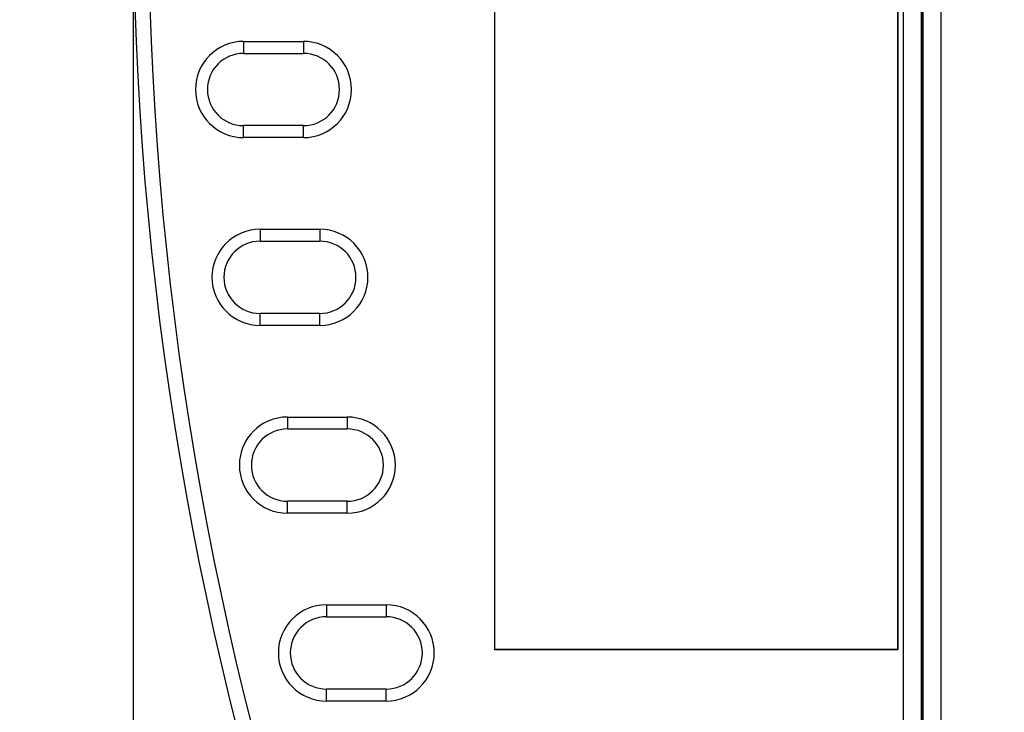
# Model space of a CAD drawing. Header units: inches. Extents: x 0 to 22, y 0 to 17.
# Tile 24 of 39: x 8.5 to 10.2, y 8.7 to 9.8. Entities that reach past the tile are written whole.
import ezdxf

# ---------------------------------------------------------------- set-up
doc = ezdxf.new("R2010")
doc.units = ezdxf.units.IN
doc.header["$LTSCALE"] = 1.21
doc.header["$MEASUREMENT"] = 0
doc.layers.get('0').update_dxf_attribs({"linetype": 'CONTINUOUS'})
doc.layers.add('DIMENSIONS', color=7, linetype='CONTINUOUS')
doc.styles.get("Standard").update_dxf_attribs({"font": 'txt', "width": 0.8})
doc.dimstyles.new('DIMSTYLE_1', dxfattribs={"dimtxt": 0.125, "dimasz": 0.18, "dimexe": 0.18, "dimexo": 0.0625, "dimgap": 0.09, "dimtad": 0, "dimtih": 1, "dimtoh": 1, "dimdec": 3, "dimzin": 4, "dimdsep": 46, "dimtxsty": 'STANDARD', "dimblk": '_FILLED', "dimblk1": '_FILLED', "dimblk2": '_FILLED', "dimcen": 0.09, "dimadec": 0, "dimazin": 0, "dimtp": 0.01, "dimtm": 0.01, "dimtfac": 1, "dimtdec": 3, "dimtofl": 0, "dimtmove": 0, "dimatfit": 3, "dimldrblk": '_FILLED', "dimfxl": 1, "dimtolj": 1, "dimtzin": 4, "dimarcsym": 0})

# ---------------------------------------------------------------- blocks, each defined once
blk = doc.blocks.new('_FILLED')
at = {"color": 0, "linetype": 'BYBLOCK'}
blk.add_solid([(0, 0), (-1, 0.1736), (-1, -0.1736)], dxfattribs=at)
blk = doc.blocks.new('*D0')
at = {"layer": 'DIMENSIONS', "color": 2, "linetype": 'CONTINUOUS'}
for p, q in [((8.7376, 9.9561), (8.7376, 6.2426)), ((9.834, 7.9316), (9.834, 6.2426)), ((8.7376, 6.3676), (8.3666, 6.3676)), ((9.834, 6.3676), (10.194, 6.3676))]:
    blk.add_line(p, q, dxfattribs=at)
at = {"layer": 'DIMENSIONS', "color": 2, "linetype": 'CONTINUOUS', "xscale": 0.18, "yscale": 0.18, "zscale": 0.18}
blk.add_blockref('_FILLED', (8.7376, 6.3676), dxfattribs=at)
at = {"layer": 'DIMENSIONS', "color": 2, "linetype": 'CONTINUOUS', "xscale": 0.18, "yscale": 0.18, "zscale": 0.18, "rotation": 180}
blk.add_blockref('_FILLED', (9.834, 6.3676), dxfattribs=at)
at = {"layer": 'DIMENSIONS', "color": 2, "linetype": 'CONTINUOUS', "insert": (8.3041, 6.4301), "char_height": 0.125, "width": 1.325, "attachment_point": 3, "line_spacing_factor": 0.9}
blk.add_mtext('1.096{\\Ftxt.shx;\\W1.000000;\\H0.125000; }[27.85]', dxfattribs=at)
blk = doc.blocks.new('*D1')
at = {"layer": 'DIMENSIONS', "color": 2, "linetype": 'CONTINUOUS'}
for p, q in [((9.7938, 12.0429), (7.2155, 12.0429)), ((7.3405, 12.0429), (7.3405, 10.1436)), ((7.3405, 7.9943), (7.3405, 9.8936)), ((9.7714, 7.9943), (7.2155, 7.9943))]:
    blk.add_line(p, q, dxfattribs=at)
at = {"layer": 'DIMENSIONS', "color": 2, "linetype": 'CONTINUOUS', "xscale": 0.18, "yscale": 0.18, "zscale": 0.18}
for p, rotation in [((7.3405, 12.0429), 90), ((7.3405, 7.9943), 270)]:
    blk.add_blockref('_FILLED', p, dxfattribs=dict(at, rotation=rotation))
at = {"layer": 'DIMENSIONS', "color": 2, "linetype": 'CONTINUOUS', "insert": (7.3405, 10.0811), "char_height": 0.125, "width": 1.425, "attachment_point": 2, "line_spacing_factor": 0.9}
blk.add_mtext('4.049{\\Ftxt.shx;\\W1.000000;\\H0.125000; }[102.83]', dxfattribs=at)

msp = doc.modelspace()

# ---------------------------------------------------------------- linework, layer by layer
at = {"color": 7, "linetype": 'CONTINUOUS'}
for p, q in [((10.0877, 12.0731), (10.0877, 7.9641)), ((10.0577, 12.0381), (10.0577, 7.9991)), ((10.0562, 12.0291), (10.0562, 8.0081)), ((10.0562, 12.0285), (10.0562, 8.0087)), ((10.0253, 8.0641), (10.0253, 11.9731)), ((10.0553, 8.0831), (10.0553, 11.9541)), ((10.0559, 8.0833), (10.0559, 11.9539)), ((9.3413, 11.2686), (9.3413, 8.7686)), ((9.3414, 11.2684), (9.3414, 8.7688)), ((10.0161, 8.7688), (10.0161, 11.2684)), ((10.0163, 8.7686), (10.0163, 11.2686)), ((8.922, 9.785), (8.922, 9.765)), ((8.922, 9.785), (9.022, 9.785)), ((9.022, 9.785), (9.022, 9.765)), ((8.922, 9.765), (9.022, 9.765)), ((8.922, 9.6242), (8.922, 9.6442)), ((9.022, 9.6442), (8.922, 9.6442)), ((9.022, 9.6242), (9.022, 9.6442)), ((9.022, 9.6242), (8.922, 9.6242)), ((8.9495, 9.471), (8.9495, 9.451)), ((8.9495, 9.471), (9.0495, 9.471)), ((9.0495, 9.471), (9.0495, 9.451)), ((8.9495, 9.451), (9.0495, 9.451)), ((8.9495, 9.3102), (8.9495, 9.3302)), ((9.0495, 9.3302), (8.9495, 9.3302)), ((9.0495, 9.3102), (9.0495, 9.3302)), ((9.0495, 9.3102), (8.9495, 9.3102)), ((8.9954, 9.157), (8.9954, 9.137)), ((8.9954, 9.157), (9.0954, 9.157)), ((9.0954, 9.157), (9.0954, 9.137)), ((8.9954, 9.137), (9.0954, 9.137)), ((8.9954, 8.9962), (8.9954, 9.0162)), ((9.0954, 9.0162), (8.9954, 9.0162)), ((9.0954, 8.9962), (9.0954, 9.0162)), ((9.0954, 8.9962), (8.9954, 8.9962)), ((9.0605, 8.843), (9.0605, 8.823)), ((9.0605, 8.843), (9.1605, 8.843)), ((9.1605, 8.843), (9.1605, 8.823)), ((9.0605, 8.823), (9.1605, 8.823)), ((9.3413, 8.7686), (9.3414, 8.7688)), ((9.3413, 8.7686), (10.0163, 8.7686)), ((9.3414, 8.7688), (10.0161, 8.7688)), ((10.0163, 8.7686), (10.0161, 8.7688)), ((9.0605, 8.6822), (9.0605, 8.7022)), ((9.1605, 8.7022), (9.0605, 8.7022)), ((9.1605, 8.6822), (9.1605, 8.7022)), ((9.1605, 8.6822), (9.0605, 8.6822))]:
    msp.add_line(p, q, dxfattribs=at)
for centre, radius, start, end in [((14.3329, 10.0186), 5.5954, 160.7415, 199.2585), ((14.3329, 10.0186), 5.5704, 160.7415, 199.2585), ((8.922, 9.7046), 0.0804, 90, 270), ((9.022, 9.7046), 0.0804, 270, 90), ((8.922, 9.7046), 0.0604, 90, 270), ((9.022, 9.7046), 0.0604, 270, 90), ((8.9495, 9.3906), 0.0804, 90, 270), ((9.0495, 9.3906), 0.0804, 270, 90), ((8.9495, 9.3906), 0.0604, 90, 270), ((9.0495, 9.3906), 0.0604, 270, 90), ((8.9954, 9.0766), 0.0804, 90, 270), ((9.0954, 9.0766), 0.0804, 270, 90), ((8.9954, 9.0766), 0.0604, 90, 270), ((9.0954, 9.0766), 0.0604, 270, 90), ((9.0605, 8.7626), 0.0804, 90, 270), ((9.1605, 8.7626), 0.0804, 270, 90), ((9.0605, 8.7626), 0.0604, 90, 270), ((9.1605, 8.7626), 0.0604, 270, 90)]:
    msp.add_arc(centre, radius, start, end, dxfattribs=at)

# ---------------------------------------------------------------- dimensions: what is measured, and where the dimension line sits
at = {"layer": 'DIMENSIONS', "color": 2, "linetype": 'CONTINUOUS'}
dim = msp.add_linear_dim(base=(7.3405, 12.0429), p1=(9.7714, 7.9943), p2=(9.7938, 12.0429), angle=90, dimstyle='DIMSTYLE_1', dxfattribs=at)
dim.commit()
dim.dimension.update_dxf_attribs({"geometry": '*D1', "text_midpoint": (7.1905, 10.0186), "dimtype": 160})
dim = msp.add_linear_dim(base=(9.834, 6.3676), p1=(8.7376, 9.9561), p2=(9.834, 7.9316), dimstyle='DIMSTYLE_1', dxfattribs=at)
dim.commit()
dim.dimension.update_dxf_attribs({"geometry": '*D0', "text_midpoint": (7.3416, 6.3676), "dimtype": 160})

doc.saveas('drawing.dxf')
